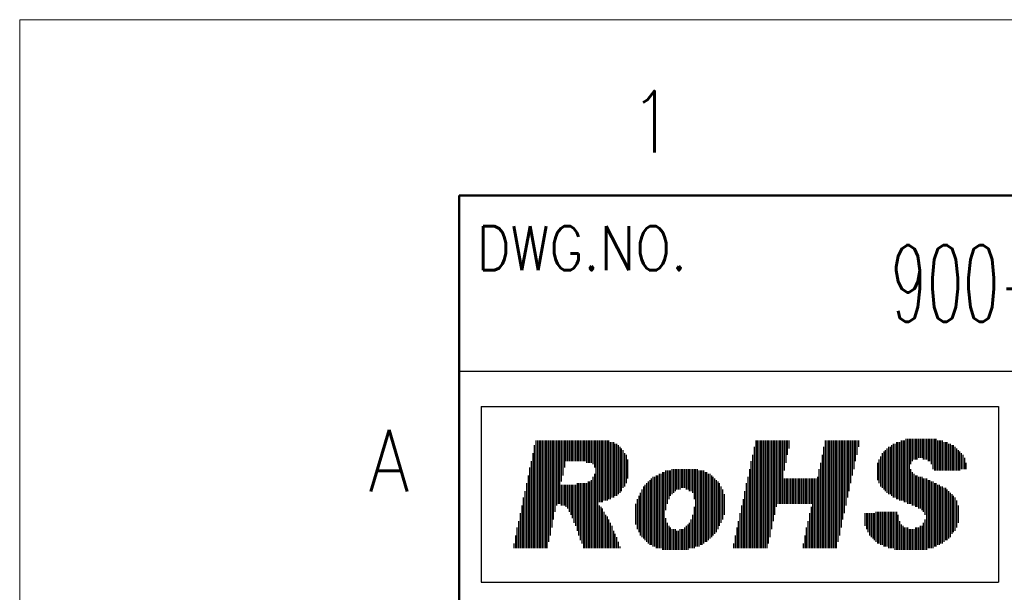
# Model space of a CAD drawing. Header units: millimetres. Extents: x 0 to 1733, y 0 to 1188.
# Tile 98 of 157: x 0 to 224, y 1058 to 1188. Entities that reach past the tile are written whole.
import ezdxf

# ---------------------------------------------------------------- set-up
doc = ezdxf.new("R2010")
doc.units = ezdxf.units.MM
doc.header["$LTSCALE"] = 0.727559
doc.layers.add('NoLayerName_001', color=7, linetype='Continuous')
doc.styles.get("Standard").update_dxf_attribs({"font": 'txt', "bigfont": 'extfont2'})

# ---------------------------------------------------------------- blocks, each defined once
blk = doc.blocks.new('JZB_0006')
at = {"layer": 'NoLayerName_001', "color": 3, "lineweight": 13, "insert": (11.99, 2.18), "char_height": 4.36, "attachment_point": 5}
blk.add_mtext('\\A1;\\W0.5500;900-191-787', dxfattribs=at)

msp = doc.modelspace()

# ---------------------------------------------------------------- linework, layer by layer
at = {"layer": 'NoLayerName_001', "color": 7, "linetype": 'Continuous', "lineweight": 13}
for p, q in [((0, 0), (0, 1188)), ((0, 1188), (1680, 1188))]:
    msp.add_line(p, q, dxfattribs=at)
at = {"layer": 'NoLayerName_001', "color": 7, "linetype": 'Continuous', "lineweight": 50}
for p, q in [((100, 40), (100, 1148)), ((100, 1148), (1640, 1148))]:
    msp.add_line(p, q, dxfattribs=at)
at = {"layer": 'NoLayerName_001', "color": 7, "linetype": 'Continuous', "lineweight": 25}
for p, q in [((100, 1108), (340, 1108)), ((105.06298828, 1100), (105.06298828, 1060)), ((105.06298828, 1100), (222.80077749, 1100)), ((222.80077749, 1100), (222.80077749, 1060)), ((117.50514766, 1092.23650386), (117.50514766, 1067.76349614)), ((117.86504484, 1092.23650386), (117.86504484, 1067.76349614)), ((118.22494201, 1092.23650386), (118.22494201, 1067.76349614)), ((118.58483918, 1092.23650386), (118.58483918, 1067.76349614)), ((118.94473635, 1092.23650386), (118.94473635, 1067.76349614)), ((119.30463353, 1092.23650386), (119.30463353, 1067.76349614)), ((119.6645307, 1092.23650386), (119.6645307, 1067.76349614)), ((120.02442787, 1092.23650386), (120.02442787, 1067.76349614)), ((120.38432504, 1092.23650386), (120.38432504, 1069.20308483)), ((120.74422221, 1092.23650386), (120.74422221, 1070.64267352)), ((121.10411939, 1092.23650386), (121.10411939, 1072.44215938)), ((121.46401656, 1092.23650386), (121.46401656, 1074.24164524)), ((121.82391373, 1092.23650386), (121.82391373, 1076.04113111)), ((122.1838109, 1092.23650386), (122.1838109, 1077.48071979)), ((122.54370808, 1092.23650386), (122.54370808, 1077.84061697)), ((122.90360525, 1092.23650386), (122.90360525, 1077.84061697)), ((123.26350242, 1092.23650386), (123.26350242, 1082.87917738)), ((123.62339959, 1092.23650386), (123.62339959, 1084.31876607)), ((123.98329676, 1092.23650386), (123.98329676, 1086.11825193)), ((124.34319394, 1092.23650386), (124.34319394, 1087.55784062)), ((124.70309111, 1092.23650386), (124.70309111, 1087.55784062)), ((125.06298828, 1092.23650386), (125.06298828, 1087.55784062)), ((125.42288545, 1092.23650386), (125.42288545, 1087.55784062)), ((125.78278263, 1092.23650386), (125.78278263, 1087.55784062)), ((126.1426798, 1092.23650386), (126.1426798, 1087.55784062)), ((126.50257697, 1092.23650386), (126.50257697, 1087.55784062)), ((126.86247414, 1092.23650386), (126.86247414, 1087.55784062)), ((127.22237131, 1092.23650386), (127.22237131, 1087.55784062)), ((127.58226849, 1092.23650386), (127.58226849, 1087.55784062)), ((127.94216566, 1092.23650386), (127.94216566, 1087.55784062)), ((128.30206283, 1092.23650386), (128.30206283, 1087.55784062)), ((128.66196, 1092.23650386), (128.66196, 1087.55784062)), ((129.02185718, 1092.23650386), (129.02185718, 1087.19794344)), ((129.38175435, 1092.23650386), (129.38175435, 1087.19794344)), ((129.74165152, 1092.23650386), (129.74165152, 1087.19794344)), ((130.10154869, 1092.23650386), (130.10154869, 1087.19794344)), ((130.46144586, 1092.23650386), (130.46144586, 1086.83804627)), ((130.82134304, 1092.23650386), (130.82134304, 1086.11825193)), ((131.18124021, 1092.23650386), (131.18124021, 1067.76349614)), ((131.54113738, 1092.23650386), (131.54113738, 1067.76349614)), ((131.90103455, 1092.23650386), (131.90103455, 1078.20051414)), ((132.26093173, 1092.23650386), (132.26093173, 1078.20051414)), ((132.6208289, 1092.23650386), (132.6208289, 1078.20051414)), ((132.98072607, 1092.23650386), (132.98072607, 1078.56041131)), ((133.34062324, 1092.23650386), (133.34062324, 1078.56041131)), ((133.70052042, 1092.23650386), (133.70052042, 1078.56041131)), ((134.06041759, 1092.23650386), (134.06041759, 1078.92030848)), ((134.42031476, 1091.87660668), (134.42031476, 1078.92030848)), ((134.78021193, 1091.87660668), (134.78021193, 1079.28020566)), ((135.1401091, 1091.87660668), (135.1401091, 1079.28020566)), ((135.50000628, 1091.51670951), (135.50000628, 1079.64010283)), ((135.85990345, 1091.51670951), (135.85990345, 1079.64010283)), ((167.53085461, 1092.23650386), (167.53085461, 1067.76349614)), ((167.89075178, 1092.23650386), (167.89075178, 1067.76349614)), ((168.25064895, 1092.23650386), (168.25064895, 1067.76349614)), ((168.61054612, 1092.23650386), (168.61054612, 1067.76349614)), ((168.97044329, 1092.23650386), (168.97044329, 1067.76349614)), ((169.33034047, 1092.23650386), (169.33034047, 1067.76349614)), ((169.69023764, 1092.23650386), (169.69023764, 1067.76349614)), ((170.05013481, 1092.23650386), (170.05013481, 1067.76349614)), ((170.41003198, 1092.23650386), (170.41003198, 1068.84318766)), ((170.76992916, 1092.23650386), (170.76992916, 1070.28277635)), ((171.12982633, 1092.23650386), (171.12982633, 1072.08226221)), ((171.4897235, 1092.23650386), (171.4897235, 1073.88174807)), ((171.84962067, 1092.23650386), (171.84962067, 1075.32133676)), ((172.20951784, 1092.23650386), (172.20951784, 1077.12082262)), ((172.56941502, 1092.23650386), (172.56941502, 1077.84061697)), ((172.92931219, 1092.23650386), (172.92931219, 1077.84061697)), ((173.28920936, 1092.23650386), (173.28920936, 1077.84061697)), ((173.64910653, 1092.23650386), (173.64910653, 1077.84061697)), ((174.00900371, 1092.23650386), (174.00900371, 1085.39845758)), ((174.36890088, 1092.23650386), (174.36890088, 1087.19794344)), ((174.72879805, 1092.23650386), (174.72879805, 1088.99742931)), ((175.08869522, 1092.23650386), (175.08869522, 1090.43701799)), ((183.36633018, 1092.23650386), (183.36633018, 1067.76349614)), ((183.72622736, 1092.23650386), (183.72622736, 1067.76349614)), ((184.08612453, 1092.23650386), (184.08612453, 1067.76349614)), ((184.4460217, 1092.23650386), (184.4460217, 1067.76349614)), ((184.80591887, 1092.23650386), (184.80591887, 1067.76349614)), ((185.16581605, 1092.23650386), (185.16581605, 1067.76349614)), ((185.52571322, 1092.23650386), (185.52571322, 1067.76349614)), ((185.88561039, 1092.23650386), (185.88561039, 1067.76349614)), ((186.24550756, 1092.23650386), (186.24550756, 1069.20308483)), ((186.60540473, 1092.23650386), (186.60540473, 1070.64267352)), ((186.96530191, 1092.23650386), (186.96530191, 1072.44215938)), ((187.32519908, 1092.23650386), (187.32519908, 1074.24164524)), ((187.68509625, 1092.23650386), (187.68509625, 1075.68123393)), ((188.04499342, 1092.23650386), (188.04499342, 1077.48071979)), ((188.4048906, 1092.23650386), (188.4048906, 1079.28020566)), ((188.76478777, 1092.23650386), (188.76478777, 1080.71979434)), ((189.12468494, 1092.23650386), (189.12468494, 1082.51928021)), ((189.48458211, 1092.23650386), (189.48458211, 1084.31876607)), ((189.84447928, 1092.23650386), (189.84447928, 1085.75835476)), ((190.20437646, 1092.23650386), (190.20437646, 1087.55784062)), ((190.56427363, 1092.23650386), (190.56427363, 1088.99742931)), ((190.9241708, 1092.23650386), (190.9241708, 1090.79691517)), ((198.84190859, 1091.51670951), (198.84190859, 1079.28020566)), ((199.20180576, 1091.51670951), (199.20180576, 1079.28020566)), ((199.56170293, 1091.87660668), (199.56170293, 1078.92030848)), ((199.92160011, 1091.87660668), (199.92160011, 1078.92030848)), ((200.28149728, 1091.87660668), (200.28149728, 1078.56041131)), ((200.64139445, 1092.23650386), (200.64139445, 1078.56041131)), ((201.00129162, 1092.23650386), (201.00129162, 1078.56041131)), ((201.3611888, 1092.23650386), (201.3611888, 1078.20051414)), ((201.72108597, 1092.59640103), (201.72108597, 1078.20051414)), ((202.08098314, 1092.59640103), (202.08098314, 1077.84061697)), ((202.44088031, 1092.59640103), (202.44088031, 1077.84061697)), ((202.80077749, 1092.59640103), (202.80077749, 1086.83804627)), ((203.16067466, 1092.59640103), (203.16067466, 1087.55784062)), ((203.52057183, 1092.59640103), (203.52057183, 1087.91773779)), ((203.880469, 1092.59640103), (203.880469, 1087.91773779)), ((204.24036617, 1092.59640103), (204.24036617, 1087.91773779)), ((204.60026335, 1092.59640103), (204.60026335, 1088.27763496)), ((204.96016052, 1092.59640103), (204.96016052, 1088.27763496)), ((205.32005769, 1092.59640103), (205.32005769, 1088.27763496)), ((205.67995486, 1092.59640103), (205.67995486, 1087.91773779)), ((206.03985204, 1092.59640103), (206.03985204, 1087.91773779)), ((206.39974921, 1092.59640103), (206.39974921, 1087.91773779)), ((206.75964638, 1092.59640103), (206.75964638, 1087.55784062)), ((207.11954355, 1092.59640103), (207.11954355, 1087.55784062)), ((207.47944072, 1092.59640103), (207.47944072, 1086.83804627)), ((207.8393379, 1092.59640103), (207.8393379, 1085.75835476)), ((208.19923507, 1092.59640103), (208.19923507, 1085.39845758)), ((208.55913224, 1092.59640103), (208.55913224, 1085.39845758)), ((208.91902941, 1092.23650386), (208.91902941, 1085.39845758)), ((209.27892659, 1092.23650386), (209.27892659, 1085.39845758)), ((209.63882376, 1092.23650386), (209.63882376, 1085.39845758)), ((209.99872093, 1092.23650386), (209.99872093, 1085.39845758)), ((210.3586181, 1091.87660668), (210.3586181, 1085.39845758)), ((210.71851527, 1091.87660668), (210.71851527, 1085.39845758)), ((211.07841245, 1091.87660668), (211.07841245, 1085.39845758)), ((211.43830962, 1091.51670951), (211.43830962, 1085.39845758)), ((211.79820679, 1091.51670951), (211.79820679, 1085.39845758)), ((116.78535332, 1089.35732648), (116.78535332, 1067.76349614)), ((117.14525049, 1091.15681234), (117.14525049, 1067.76349614)), ((136.21980062, 1091.15681234), (136.21980062, 1080)), ((136.57969779, 1090.79691517), (136.57969779, 1080.35989717)), ((136.93959497, 1090.43701799), (136.93959497, 1080.71979434)), ((137.29949214, 1090.07712082), (137.29949214, 1081.43958869)), ((137.65938931, 1089.35732648), (137.65938931, 1081.79948586)), ((167.17095743, 1090.79691517), (167.17095743, 1067.76349614)), ((183.00643301, 1090.79691517), (183.00643301, 1067.76349614)), ((196.32262838, 1089.35732648), (196.32262838, 1081.43958869)), ((196.68252556, 1089.71722365), (196.68252556, 1081.07969152)), ((197.04242273, 1090.07712082), (197.04242273, 1080.71979434)), ((197.4023199, 1090.43701799), (197.4023199, 1080.35989717)), ((197.76221707, 1090.79691517), (197.76221707, 1080)), ((198.12211425, 1090.79691517), (198.12211425, 1080)), ((198.48201142, 1091.15681234), (198.48201142, 1079.64010283)), ((212.15810396, 1091.15681234), (212.15810396, 1085.39845758)), ((212.51800114, 1091.15681234), (212.51800114, 1085.39845758)), ((212.87789831, 1090.79691517), (212.87789831, 1085.39845758)), ((213.23779548, 1090.43701799), (213.23779548, 1085.39845758)), ((213.59769265, 1090.07712082), (213.59769265, 1085.39845758)), ((213.95758982, 1089.71722365), (213.95758982, 1085.39845758)), ((214.317487, 1089.35732648), (214.317487, 1085.75835476)), ((116.42545615, 1087.55784062), (116.42545615, 1067.76349614)), ((138.01928648, 1088.99742931), (138.01928648, 1082.51928021)), ((138.37918365, 1087.91773779), (138.37918365, 1083.59897172)), ((166.45116309, 1087.55784062), (166.45116309, 1067.76349614)), ((166.81106026, 1088.99742931), (166.81106026, 1067.76349614)), ((182.28663867, 1087.19794344), (182.28663867, 1067.76349614)), ((182.64653584, 1088.99742931), (182.64653584, 1067.76349614)), ((195.24293687, 1087.19794344), (195.24293687, 1083.23907455)), ((195.60283404, 1087.91773779), (195.60283404, 1082.51928021)), ((195.96273121, 1088.63753213), (195.96273121, 1081.79948586)), ((214.67738417, 1088.99742931), (214.67738417, 1085.75835476)), ((215.03728134, 1088.27763496), (215.03728134, 1085.75835476)), ((215.39717851, 1087.19794344), (215.39717851, 1085.75835476)), ((116.06555898, 1086.11825193), (116.06555898, 1067.76349614)), ((146.29692144, 1085.03856041), (146.29692144, 1067.40359897)), ((146.65681862, 1085.03856041), (146.65681862, 1067.40359897)), ((147.01671579, 1085.39845758), (147.01671579, 1076.40102828)), ((147.37661296, 1085.39845758), (147.37661296, 1077.84061697)), ((147.73651013, 1085.39845758), (147.73651013, 1078.92030848)), ((148.0964073, 1085.39845758), (148.0964073, 1079.64010283)), ((148.45630448, 1085.75835476), (148.45630448, 1080)), ((148.81620165, 1085.75835476), (148.81620165, 1080.35989717)), ((149.17609882, 1085.75835476), (149.17609882, 1080.71979434)), ((149.53599599, 1085.75835476), (149.53599599, 1081.07969152)), ((149.89589317, 1085.75835476), (149.89589317, 1081.07969152)), ((150.25579034, 1085.75835476), (150.25579034, 1081.07969152)), ((150.61568751, 1085.75835476), (150.61568751, 1081.43958869)), ((150.97558468, 1085.75835476), (150.97558468, 1081.43958869)), ((151.33548185, 1085.75835476), (151.33548185, 1081.43958869)), ((151.69537903, 1085.75835476), (151.69537903, 1081.07969152)), ((152.0552762, 1085.75835476), (152.0552762, 1081.07969152)), ((152.41517337, 1085.75835476), (152.41517337, 1080.71979434)), ((152.77507054, 1085.75835476), (152.77507054, 1080.71979434)), ((153.13496772, 1085.75835476), (153.13496772, 1080.35989717)), ((153.49486489, 1085.75835476), (153.49486489, 1078.92030848)), ((153.85476206, 1085.75835476), (153.85476206, 1068.12339332)), ((154.21465923, 1085.75835476), (154.21465923, 1068.12339332)), ((154.57455641, 1085.39845758), (154.57455641, 1068.12339332)), ((154.93445358, 1085.39845758), (154.93445358, 1068.48329049)), ((155.29435075, 1085.39845758), (155.29435075, 1068.48329049)), ((155.65424792, 1085.39845758), (155.65424792, 1068.84318766)), ((156.01414509, 1085.03856041), (156.01414509, 1069.20308483)), ((156.37404227, 1085.03856041), (156.37404227, 1069.20308483)), ((166.09126592, 1085.75835476), (166.09126592, 1067.76349614)), ((181.9267415, 1085.75835476), (181.9267415, 1067.76349614)), ((202.80077749, 1085.75835476), (202.80077749, 1077.84061697)), ((203.16067466, 1085.03856041), (203.16067466, 1077.48071979)), ((115.7056618, 1084.31876607), (115.7056618, 1067.76349614)), ((129.38175435, 1082.87917738), (129.38175435, 1067.76349614)), ((129.74165152, 1082.87917738), (129.74165152, 1067.76349614)), ((130.10154869, 1083.23907455), (130.10154869, 1067.76349614)), ((130.46144586, 1083.95886889), (130.46144586, 1067.76349614)), ((130.82134304, 1084.67866324), (130.82134304, 1067.76349614)), ((143.05784689, 1082.87917738), (143.05784689, 1068.84318766)), ((143.41774407, 1083.23907455), (143.41774407, 1068.48329049)), ((143.77764124, 1083.59897172), (143.77764124, 1068.48329049)), ((144.13753841, 1083.95886889), (144.13753841, 1068.12339332)), ((144.49743558, 1083.95886889), (144.49743558, 1068.12339332)), ((144.85733275, 1084.31876607), (144.85733275, 1067.76349614)), ((145.21722993, 1084.31876607), (145.21722993, 1067.76349614)), ((145.5771271, 1084.67866324), (145.5771271, 1067.76349614)), ((145.93702427, 1084.67866324), (145.93702427, 1067.76349614)), ((156.73393944, 1084.67866324), (156.73393944, 1069.562982)), ((157.09383661, 1084.67866324), (157.09383661, 1069.92287918)), ((157.45373378, 1084.31876607), (157.45373378, 1070.28277635)), ((157.81363096, 1083.95886889), (157.81363096, 1070.64267352)), ((158.17352813, 1083.59897172), (158.17352813, 1071.00257069)), ((158.5334253, 1083.23907455), (158.5334253, 1071.36246787)), ((158.89332247, 1082.87917738), (158.89332247, 1072.08226221)), ((165.73136874, 1083.95886889), (165.73136874, 1067.76349614)), ((174.00900371, 1083.59897172), (174.00900371, 1077.84061697)), ((174.36890088, 1083.59897172), (174.36890088, 1077.84061697)), ((174.72879805, 1083.59897172), (174.72879805, 1077.84061697)), ((175.08869522, 1083.59897172), (175.08869522, 1077.84061697)), ((175.44859239, 1083.59897172), (175.44859239, 1077.84061697)), ((175.80848957, 1083.59897172), (175.80848957, 1077.84061697)), ((176.16838674, 1083.59897172), (176.16838674, 1077.84061697)), ((176.52828391, 1083.59897172), (176.52828391, 1077.84061697)), ((176.88818108, 1083.59897172), (176.88818108, 1077.84061697)), ((177.24807826, 1083.59897172), (177.24807826, 1077.84061697)), ((177.60797543, 1083.59897172), (177.60797543, 1077.84061697)), ((177.9678726, 1083.59897172), (177.9678726, 1077.84061697)), ((178.32776977, 1083.59897172), (178.32776977, 1077.84061697)), ((178.68766695, 1083.59897172), (178.68766695, 1077.84061697)), ((179.04756412, 1083.59897172), (179.04756412, 1077.84061697)), ((179.40746129, 1083.59897172), (179.40746129, 1077.84061697)), ((179.76735846, 1083.59897172), (179.76735846, 1077.84061697)), ((180.12725563, 1083.59897172), (180.12725563, 1077.84061697)), ((180.48715281, 1083.59897172), (180.48715281, 1067.76349614)), ((180.84704998, 1083.59897172), (180.84704998, 1067.76349614)), ((181.20694715, 1083.59897172), (181.20694715, 1067.76349614)), ((181.56684432, 1083.95886889), (181.56684432, 1067.76349614)), ((203.52057183, 1084.67866324), (203.52057183, 1077.48071979)), ((203.880469, 1084.31876607), (203.880469, 1077.12082262)), ((204.24036617, 1084.31876607), (204.24036617, 1077.12082262)), ((204.60026335, 1083.95886889), (204.60026335, 1076.76092545)), ((204.96016052, 1083.95886889), (204.96016052, 1076.76092545)), ((205.32005769, 1083.95886889), (205.32005769, 1076.40102828)), ((205.67995486, 1083.59897172), (205.67995486, 1076.04113111)), ((206.03985204, 1083.59897172), (206.03985204, 1075.32133676)), ((206.39974921, 1083.59897172), (206.39974921, 1067.40359897)), ((206.75964638, 1083.23907455), (206.75964638, 1067.76349614)), ((207.11954355, 1083.23907455), (207.11954355, 1067.76349614)), ((207.47944072, 1082.87917738), (207.47944072, 1067.76349614)), ((207.8393379, 1082.87917738), (207.8393379, 1067.76349614)), ((114.98586746, 1080.71979434), (114.98586746, 1067.76349614)), ((115.34576463, 1082.51928021), (115.34576463, 1067.76349614)), ((123.26350242, 1082.15938303), (123.26350242, 1077.48071979)), ((123.62339959, 1082.15938303), (123.62339959, 1077.48071979)), ((123.98329676, 1082.15938303), (123.98329676, 1077.48071979)), ((124.34319394, 1082.15938303), (124.34319394, 1077.12082262)), ((124.70309111, 1082.15938303), (124.70309111, 1076.76092545)), ((125.06298828, 1082.15938303), (125.06298828, 1076.04113111)), ((125.42288545, 1082.15938303), (125.42288545, 1075.32133676)), ((125.78278263, 1082.15938303), (125.78278263, 1074.60154242)), ((126.1426798, 1082.15938303), (126.1426798, 1073.5218509)), ((126.50257697, 1082.15938303), (126.50257697, 1072.80205656)), ((126.86247414, 1082.51928021), (126.86247414, 1071.72236504)), ((127.22237131, 1082.51928021), (127.22237131, 1070.64267352)), ((127.58226849, 1082.51928021), (127.58226849, 1069.562982)), ((127.94216566, 1082.51928021), (127.94216566, 1068.84318766)), ((128.30206283, 1082.51928021), (128.30206283, 1067.76349614)), ((128.66196, 1082.51928021), (128.66196, 1067.76349614)), ((129.02185718, 1082.51928021), (129.02185718, 1067.76349614)), ((141.25836103, 1080.35989717), (141.25836103, 1070.64267352)), ((141.6182582, 1081.07969152), (141.6182582, 1070.28277635)), ((141.97815538, 1081.79948586), (141.97815538, 1069.92287918)), ((142.33805255, 1082.15938303), (142.33805255, 1069.562982)), ((142.69794972, 1082.51928021), (142.69794972, 1069.20308483)), ((159.25321964, 1082.51928021), (159.25321964, 1072.80205656)), ((159.61311682, 1081.79948586), (159.61311682, 1073.5218509)), ((159.97301399, 1081.07969152), (159.97301399, 1074.24164524)), ((165.0115744, 1080.71979434), (165.0115744, 1067.76349614)), ((165.37147157, 1082.51928021), (165.37147157, 1067.76349614)), ((208.19923507, 1082.51928021), (208.19923507, 1068.12339332)), ((208.55913224, 1082.51928021), (208.55913224, 1068.12339332)), ((208.91902941, 1082.15938303), (208.91902941, 1068.48329049)), ((209.27892659, 1082.15938303), (209.27892659, 1068.48329049)), ((209.63882376, 1081.79948586), (209.63882376, 1068.84318766)), ((209.99872093, 1081.79948586), (209.99872093, 1068.84318766)), ((210.3586181, 1081.43958869), (210.3586181, 1069.20308483)), ((210.71851527, 1081.43958869), (210.71851527, 1069.562982)), ((211.07841245, 1081.07969152), (211.07841245, 1069.562982)), ((211.43830962, 1080.71979434), (211.43830962, 1069.92287918)), ((211.79820679, 1080.35989717), (211.79820679, 1070.28277635)), ((114.62597029, 1079.28020566), (114.62597029, 1067.76349614)), ((140.53856669, 1078.92030848), (140.53856669, 1072.08226221)), ((140.89846386, 1079.64010283), (140.89846386, 1071.36246787)), ((160.33291116, 1080), (160.33291116, 1075.32133676)), ((164.65167723, 1078.92030848), (164.65167723, 1067.76349614)), ((212.15810396, 1080), (212.15810396, 1071.00257069)), ((212.51800114, 1079.64010283), (212.51800114, 1071.36246787)), ((212.87789831, 1079.28020566), (212.87789831, 1071.72236504)), ((213.23779548, 1078.56041131), (213.23779548, 1072.44215938)), ((114.26607311, 1077.48071979), (114.26607311, 1067.76349614)), ((131.90103455, 1077.48071979), (131.90103455, 1067.76349614)), ((132.26093173, 1077.12082262), (132.26093173, 1067.76349614)), ((132.6208289, 1076.76092545), (132.6208289, 1067.76349614)), ((132.98072607, 1076.04113111), (132.98072607, 1067.76349614)), ((140.17866952, 1077.84061697), (140.17866952, 1073.16195373)), ((153.49486489, 1077.12082262), (153.49486489, 1067.76349614)), ((164.29178006, 1077.48071979), (164.29178006, 1067.76349614)), ((180.12725563, 1077.12082262), (180.12725563, 1067.76349614)), ((194.8830397, 1076.04113111), (194.8830397, 1069.20308483)), ((195.24293687, 1076.04113111), (195.24293687, 1068.84318766)), ((195.60283404, 1076.04113111), (195.60283404, 1068.84318766)), ((195.96273121, 1076.04113111), (195.96273121, 1068.48329049)), ((196.32262838, 1076.04113111), (196.32262838, 1068.48329049)), ((196.68252556, 1076.04113111), (196.68252556, 1068.12339332)), ((197.04242273, 1076.04113111), (197.04242273, 1068.12339332)), ((197.4023199, 1076.04113111), (197.4023199, 1068.12339332)), ((197.76221707, 1076.04113111), (197.76221707, 1067.76349614)), ((198.12211425, 1076.04113111), (198.12211425, 1067.76349614)), ((198.48201142, 1076.04113111), (198.48201142, 1067.76349614)), ((198.84190859, 1076.04113111), (198.84190859, 1067.76349614)), ((199.20180576, 1076.04113111), (199.20180576, 1067.40359897)), ((199.56170293, 1076.04113111), (199.56170293, 1067.40359897)), ((213.59769265, 1077.48071979), (213.59769265, 1073.5218509)), ((113.54627877, 1073.88174807), (113.54627877, 1067.76349614)), ((113.90617594, 1075.68123393), (113.90617594, 1067.76349614)), ((133.34062324, 1075.32133676), (133.34062324, 1067.76349614)), ((133.70052042, 1074.96143959), (133.70052042, 1067.76349614)), ((134.06041759, 1074.24164524), (134.06041759, 1067.76349614)), ((147.01671579, 1074.60154242), (147.01671579, 1067.40359897)), ((152.77507054, 1074.24164524), (152.77507054, 1067.76349614)), ((153.13496772, 1075.32133676), (153.13496772, 1067.76349614)), ((163.57198571, 1073.88174807), (163.57198571, 1067.76349614)), ((163.93188288, 1075.68123393), (163.93188288, 1067.76349614)), ((179.40746129, 1073.88174807), (179.40746129, 1067.76349614)), ((179.76735846, 1075.68123393), (179.76735846, 1067.76349614)), ((192.36375949, 1075.68123393), (192.36375949, 1072.80205656)), ((192.72365666, 1075.68123393), (192.72365666, 1072.08226221)), ((193.08355383, 1075.68123393), (193.08355383, 1071.36246787)), ((193.44345101, 1075.68123393), (193.44345101, 1070.64267352)), ((193.80334818, 1075.68123393), (193.80334818, 1070.28277635)), ((194.16324535, 1075.68123393), (194.16324535, 1069.92287918)), ((194.52314252, 1075.68123393), (194.52314252, 1069.562982)), ((199.92160011, 1075.32133676), (199.92160011, 1067.40359897)), ((200.28149728, 1073.88174807), (200.28149728, 1067.40359897)), ((206.03985204, 1074.24164524), (206.03985204, 1067.40359897)), ((113.1863816, 1072.44215938), (113.1863816, 1067.76349614)), ((134.42031476, 1073.5218509), (134.42031476, 1067.76349614)), ((134.78021193, 1072.80205656), (134.78021193, 1067.76349614)), ((135.1401091, 1071.72236504), (135.1401091, 1067.76349614)), ((147.37661296, 1073.5218509), (147.37661296, 1067.40359897)), ((147.73651013, 1072.80205656), (147.73651013, 1067.40359897)), ((148.0964073, 1072.44215938), (148.0964073, 1067.40359897)), ((148.45630448, 1072.08226221), (148.45630448, 1067.40359897)), ((148.81620165, 1072.08226221), (148.81620165, 1067.40359897)), ((149.17609882, 1072.08226221), (149.17609882, 1067.40359897)), ((149.53599599, 1071.72236504), (149.53599599, 1067.40359897)), ((149.89589317, 1071.72236504), (149.89589317, 1067.40359897)), ((150.25579034, 1072.08226221), (150.25579034, 1067.40359897)), ((150.61568751, 1072.08226221), (150.61568751, 1067.40359897)), ((150.97558468, 1072.08226221), (150.97558468, 1067.40359897)), ((151.33548185, 1072.44215938), (151.33548185, 1067.40359897)), ((151.69537903, 1072.80205656), (151.69537903, 1067.40359897)), ((152.0552762, 1073.16195373), (152.0552762, 1067.40359897)), ((152.41517337, 1073.5218509), (152.41517337, 1067.76349614)), ((163.21208854, 1072.44215938), (163.21208854, 1067.76349614)), ((179.04756412, 1072.44215938), (179.04756412, 1067.76349614)), ((200.64139445, 1073.16195373), (200.64139445, 1067.40359897)), ((201.00129162, 1072.80205656), (201.00129162, 1067.40359897)), ((201.3611888, 1072.44215938), (201.3611888, 1067.40359897)), ((201.72108597, 1072.44215938), (201.72108597, 1067.40359897)), ((202.08098314, 1072.44215938), (202.08098314, 1067.40359897)), ((202.44088031, 1072.08226221), (202.44088031, 1067.40359897)), ((202.80077749, 1072.08226221), (202.80077749, 1067.40359897)), ((203.16067466, 1072.08226221), (203.16067466, 1067.40359897)), ((203.52057183, 1072.08226221), (203.52057183, 1067.40359897)), ((203.880469, 1072.44215938), (203.880469, 1067.40359897)), ((204.24036617, 1072.44215938), (204.24036617, 1067.40359897)), ((204.60026335, 1072.44215938), (204.60026335, 1067.40359897)), ((204.96016052, 1072.80205656), (204.96016052, 1067.40359897)), ((205.32005769, 1072.80205656), (205.32005769, 1067.40359897)), ((205.67995486, 1073.5218509), (205.67995486, 1067.40359897)), ((112.82648443, 1070.64267352), (112.82648443, 1067.76349614)), ((135.50000628, 1071.00257069), (135.50000628, 1067.76349614)), ((135.85990345, 1070.28277635), (135.85990345, 1067.76349614)), ((136.21980062, 1069.20308483), (136.21980062, 1067.76349614)), ((162.85219137, 1070.64267352), (162.85219137, 1067.76349614)), ((178.68766695, 1070.64267352), (178.68766695, 1067.76349614)), ((112.46658725, 1068.84318766), (112.46658725, 1067.76349614)), ((136.57969779, 1068.12339332), (136.57969779, 1067.76349614)), ((162.49229419, 1068.84318766), (162.49229419, 1067.76349614)), ((178.32776977, 1068.84318766), (178.32776977, 1067.76349614)), ((105.06298828, 1060), (222.80077749, 1060))]:
    msp.add_line(p, q, dxfattribs=at)

# ---------------------------------------------------------------- block references
at = {"layer": 'NoLayerName_001', "xscale": 4, "yscale": 4, "zscale": 4}
msp.add_blockref('JZB_0006', (198.03999329, 1119.2800293), dxfattribs=at)

# ---------------------------------------------------------------- texts
at = {"layer": 'NoLayerName_001', "color": 2, "lineweight": 13, "attachment_point": 7}
for s, insert, char_height in [('\\A1;\\W0.8600;1', (138.794828, 1157.802944), 14), ('\\A1;\\W0.8600;DWG.NO.', (104, 1131), 10), ('\\A1;\\W0.8600;A', (79.423116, 1080.65734), 14)]:
    msp.add_mtext(s, dxfattribs=dict(at, insert=insert, char_height=char_height))

doc.saveas('drawing.dxf')
